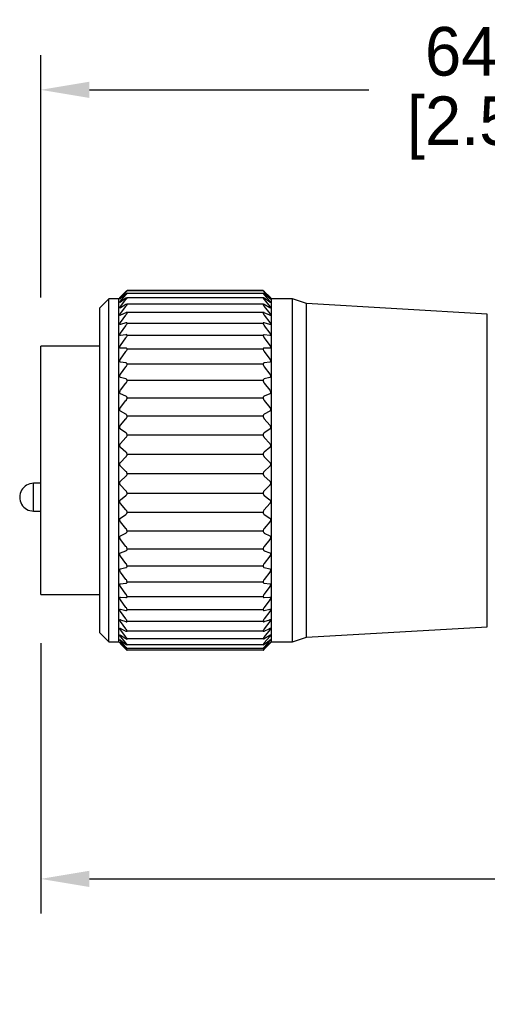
# Model space of a CAD drawing. Header units: inches. Extents: x 0 to 433, y 0 to 279.
# Tile 6 of 19: x 126 to 160, y 112 to 183. Entities that reach past the tile are written whole.
import ezdxf

# ---------------------------------------------------------------- set-up
doc = ezdxf.new("R2010")
doc.units = ezdxf.units.IN
doc.header["$LTSCALE"] = 10
doc.header["$MEASUREMENT"] = 0
doc.layers.add('DIMENSIONS', color=140, linetype='Continuous')
doc.dimstyles.get("Standard").update_dxf_attribs({"dimtxt": 3.5, "dimasz": 3.5, "dimexe": 2.5, "dimexo": 3.5, "dimgap": 1, "dimtad": 0, "dimtih": 1, "dimtoh": 1, "dimdec": 1, "dimzin": 0, "dimdsep": 46, "dimtxsty": 'Standard', "dimcen": 0, "dimadec": 0, "dimazin": 0, "dimtfac": 1, "dimtdec": 1, "dimtofl": 0, "dimtmove": 0, "dimatfit": 3, "dimfxl": 1, "dimtolj": 1, "dimtzin": 0, "dimarcsym": 0})

# ---------------------------------------------------------------- blocks, each defined once
blk = doc.blocks.new('*D22')
at = {"layer": 'DEFPOINTS', "color": 0, "transparency": 16777216}
for p in [(192.399, 178.029), (128.007, 159.586), (192.399, 159.044)]:
    blk.add_point(p, dxfattribs=at)
at = {"layer": 'DIMENSIONS', "color": 0, "lineweight": -2, "transparency": 16777216}
for p, q in [((128.007, 163.086), (128.007, 180.529)), ((192.399, 162.544), (192.399, 180.529)), ((131.507, 178.029), (151.619, 178.029)), ((188.899, 178.029), (168.786, 178.029))]:
    blk.add_line(p, q, dxfattribs=at)
at = {"layer": 'DIMENSIONS', "color": 0, "transparency": 16777216}
for points in [[(131.507, 178.613), (131.507, 177.446), (128.007, 178.029)], [(188.899, 178.613), (188.899, 177.446), (192.399, 178.029)]]:
    blk.add_solid(points, dxfattribs=at)
at = {"layer": 'DIMENSIONS', "color": 0, "transparency": 16777216, "char_height": 3.5, "attachment_point": 5}
for s, insert in [('\\A1;64.4', (160.203, 180.779)), ('\\A1;[2.54]', (160.203, 175.279))]:
    blk.add_mtext(s, dxfattribs=dict(at, insert=insert))
blk = doc.blocks.new('*D25')
at = {"layer": 'DEFPOINTS', "color": 0, "transparency": 16777216}
for p in [(299.085, 143.534), (128.007, 141.705), (299.085, 121.248)]:
    blk.add_point(p, dxfattribs=at)
at = {"layer": 'DIMENSIONS', "color": 0, "lineweight": -2, "transparency": 16777216}
for p, q in [((299.085, 140.034), (299.085, 118.748)), ((128.007, 138.205), (128.007, 118.748)), ((131.507, 121.248), (201.463, 121.248)), ((295.585, 121.248), (225.629, 121.248))]:
    blk.add_line(p, q, dxfattribs=at)
at = {"layer": 'DIMENSIONS', "color": 0, "transparency": 16777216}
for points in [[(131.507, 121.831), (131.507, 120.665), (128.007, 121.248)], [(295.585, 121.831), (295.585, 120.665), (299.085, 121.248)]]:
    blk.add_solid(points, dxfattribs=at)
at = {"layer": 'DIMENSIONS', "color": 0, "transparency": 16777216, "insert": (213.546, 121.248), "char_height": 3.5, "attachment_point": 5}
blk.add_mtext('\\A1;6000\\P[236.22]', dxfattribs=at)

msp = doc.modelspace()

# ---------------------------------------------------------------- linework, layer by layer
for p, q in [((132.905, 162.986), (132.249, 162.33)), ((133.616, 162.986), (132.905, 162.986)), ((132.905, 138.306), (132.905, 162.986)), ((133.852, 163.23), (133.616, 162.995)), ((133.616, 138.297), (133.616, 162.995)), ((133.75, 163.128), (134.14, 163.516)), ((134.139, 163.495), (133.75, 163.122)), ((133.75, 163.044), (134.14, 163.47)), ((134.139, 163.336), (133.75, 163.008)), ((133.75, 162.815), (134.14, 163.274)), ((134.139, 163.029), (133.75, 162.749)), ((144.021, 163.066), (134.21, 163.066)), ((144.012, 163.565), (134.219, 163.565)), ((144.01, 163.592), (134.221, 163.592)), ((144.01, 163.384), (134.221, 163.384)), ((144.09, 163.516), (144.069, 163.516)), ((144.09, 163.516), (144.481, 163.128)), ((144.09, 163.47), (144.481, 163.044)), ((144.09, 163.274), (144.481, 162.815)), ((144.481, 163.122), (144.091, 163.495)), ((144.481, 163.008), (144.091, 163.336)), ((144.481, 162.749), (144.091, 163.029)), ((144.615, 162.995), (144.379, 163.23)), ((144.615, 138.297), (144.615, 162.995)), ((146.113, 162.986), (144.615, 162.986)), ((147.113, 162.647), (146.113, 162.986)), ((146.113, 138.306), (146.113, 162.986)), ((132.249, 138.962), (132.249, 162.33)), ((133.75, 162.443), (134.14, 162.93)), ((134.139, 162.577), (133.75, 162.347)), ((133.75, 161.933), (134.14, 162.442)), ((144.031, 162.601), (134.2, 162.601)), ((144.09, 162.93), (144.481, 162.443)), ((144.09, 162.442), (144.481, 161.933)), ((144.481, 162.347), (144.091, 162.577)), ((160.129, 161.897), (147.113, 162.647)), ((147.113, 138.644), (147.113, 162.647)), ((134.139, 161.985), (133.75, 161.809)), ((133.75, 161.29), (134.14, 161.816)), ((144.041, 161.998), (134.19, 161.998)), ((144.09, 161.816), (144.481, 161.29)), ((144.481, 161.809), (144.091, 161.985)), ((160.129, 139.395), (160.129, 161.897)), ((134.139, 161.26), (133.75, 161.14)), ((133.75, 160.523), (134.14, 161.058)), ((144.01, 161.22), (134.221, 161.22)), ((144.09, 161.058), (144.481, 160.523)), ((144.481, 161.14), (144.091, 161.26)), ((134.139, 160.41), (133.75, 160.348)), ((133.75, 159.64), (134.14, 160.179)), ((144.01, 160.349), (134.221, 160.349)), ((144.09, 160.179), (144.481, 159.64)), ((144.481, 160.348), (144.091, 160.41)), ((132.249, 159.586), (128.007, 159.586)), ((128.007, 150.646), (128.007, 159.586)), ((134.139, 159.446), (133.75, 159.442)), ((144.481, 159.442), (144.091, 159.446)), ((133.75, 158.651), (134.14, 159.188)), ((144.01, 159.364), (134.221, 159.364)), ((144.09, 159.188), (144.481, 158.651)), ((134.139, 158.379), (133.75, 158.432)), ((133.75, 157.569), (134.14, 158.096)), ((144.01, 158.277), (134.221, 158.277)), ((144.09, 158.096), (144.481, 157.569)), ((144.481, 158.432), (144.091, 158.379)), ((134.139, 157.221), (133.75, 157.332)), ((144.481, 157.332), (144.091, 157.221)), ((133.75, 156.406), (134.14, 156.917)), ((144.01, 157.101), (134.221, 157.101)), ((144.09, 156.917), (144.481, 156.406)), ((134.139, 155.986), (133.75, 156.153)), ((144.481, 156.153), (144.091, 155.986)), ((133.75, 155.174), (134.14, 155.665)), ((144.01, 155.848), (134.221, 155.848)), ((144.09, 155.665), (144.481, 155.174)), ((134.139, 154.688), (133.75, 154.91)), ((144.01, 154.535), (134.221, 154.535)), ((144.481, 154.91), (144.091, 154.688)), ((133.75, 153.89), (134.14, 154.354)), ((144.09, 154.354), (144.481, 153.89)), ((134.139, 153.343), (133.75, 153.616)), ((144.01, 153.177), (134.221, 153.177)), ((144.481, 153.616), (144.091, 153.343)), ((133.75, 152.568), (134.14, 153)), ((144.09, 153), (144.481, 152.568)), ((134.139, 151.966), (133.75, 152.288)), ((144.01, 151.788), (134.221, 151.788)), ((144.481, 152.288), (144.091, 151.966)), ((133.75, 151.223), (134.14, 151.617)), ((134.139, 150.574), (133.75, 150.941)), ((144.09, 151.617), (144.481, 151.223)), ((144.481, 150.941), (144.091, 150.574)), ((128.007, 141.705), (128.007, 150.646)), ((133.75, 149.872), (134.14, 150.224)), ((144.01, 150.386), (134.221, 150.386)), ((144.09, 150.224), (144.481, 149.872)), ((128.007, 149.715), (127.495, 149.715)), ((127.495, 147.715), (127.495, 149.715)), ((134.139, 149.183), (133.75, 149.59)), ((144.481, 149.59), (144.091, 149.183)), ((133.75, 148.529), (134.14, 148.835)), ((144.01, 148.988), (134.221, 148.988)), ((144.09, 148.835), (144.481, 148.529)), ((134.14, 147.808), (133.75, 148.251)), ((144.481, 148.251), (144.09, 147.808)), ((127.495, 147.715), (128.007, 147.715)), ((133.75, 147.212), (134.139, 147.467)), ((134.221, 147.629), (144.01, 147.629)), ((144.091, 147.467), (144.481, 147.212)), ((134.139, 146.468), (133.75, 146.941)), ((144.481, 146.941), (144.091, 146.468)), ((133.75, 145.934), (134.14, 146.138)), ((144.01, 146.264), (134.221, 146.264)), ((144.09, 146.138), (144.481, 145.934)), ((134.139, 145.176), (133.75, 145.674)), ((144.481, 145.674), (144.091, 145.176)), ((133.75, 144.712), (134.14, 144.86)), ((144.01, 144.972), (134.221, 144.972)), ((144.09, 144.86), (144.481, 144.712)), ((134.139, 143.948), (133.75, 144.465)), ((144.481, 144.465), (144.091, 143.948)), ((133.75, 143.56), (134.14, 143.651)), ((134.139, 142.799), (133.75, 143.329)), ((144.01, 143.746), (134.221, 143.746)), ((144.09, 143.651), (144.481, 143.56)), ((144.481, 143.329), (144.091, 142.799)), ((133.75, 142.49), (134.14, 142.524)), ((144.01, 142.601), (134.221, 142.601)), ((144.09, 142.524), (144.481, 142.49)), ((134.139, 141.742), (133.75, 142.278)), ((144.481, 142.278), (144.091, 141.742)), ((128.007, 141.705), (132.249, 141.705)), ((133.75, 141.516), (134.14, 141.491)), ((134.139, 140.789), (133.75, 141.326)), ((144.01, 141.551), (134.221, 141.551)), ((144.09, 141.491), (144.481, 141.516)), ((144.481, 141.326), (144.091, 140.789)), ((133.75, 140.649), (134.14, 140.566)), ((134.139, 139.952), (133.75, 140.483)), ((144.01, 140.607), (134.221, 140.607)), ((144.09, 140.566), (144.481, 140.649)), ((144.481, 140.483), (144.091, 139.952)), ((133.75, 139.9), (134.14, 139.76)), ((134.139, 139.24), (133.75, 139.759)), ((144.01, 139.78), (134.221, 139.78)), ((144.09, 139.76), (144.481, 139.9)), ((144.481, 139.759), (144.091, 139.24)), ((132.249, 138.962), (132.905, 138.306)), ((133.75, 139.276), (134.14, 139.081)), ((134.139, 138.661), (133.75, 139.162)), ((144.01, 139.081), (134.221, 139.081)), ((144.09, 139.081), (144.481, 139.276)), ((144.481, 139.162), (144.091, 138.661)), ((147.113, 138.644), (160.129, 139.395)), ((132.905, 138.306), (133.616, 138.306)), ((133.616, 138.297), (133.852, 138.061)), ((133.75, 138.786), (134.14, 138.537)), ((134.139, 138.224), (133.75, 138.701)), ((133.75, 138.434), (134.14, 138.136)), ((134.139, 137.932), (133.75, 138.379)), ((133.75, 138.226), (134.14, 137.881)), ((134.139, 137.789), (133.75, 138.201)), ((144.01, 138.518), (134.221, 138.518)), ((144.09, 138.537), (144.481, 138.786)), ((144.09, 138.136), (144.481, 138.434)), ((144.09, 137.881), (144.481, 138.226)), ((144.481, 138.701), (144.091, 138.224)), ((144.481, 138.379), (144.091, 137.932)), ((144.481, 138.201), (144.091, 137.789)), ((144.379, 138.061), (144.615, 138.297)), ((144.615, 138.306), (146.113, 138.306)), ((146.113, 138.306), (147.113, 138.644)), ((133.852, 138.062), (134.14, 137.776)), ((144.01, 138.097), (134.221, 138.097)), ((144.01, 137.823), (134.221, 137.823)), ((144.01, 137.699), (134.221, 137.699)), ((144.09, 137.776), (144.379, 138.062))]:
    msp.add_line(p, q)
msp.add_arc((127.495, 148.715), 1, 89.99989, 270.00011)
for points, knots in [([(133.75, 163.008), (133.738, 163), (133.72, 162.988), (133.702, 162.964), (133.685, 162.97), (133.705, 162.988), (133.718, 163.011), (133.738, 163.031), (133.75, 163.044)], [0, 0, 0, 0, 0.271744, 0.40186, 0.434182, 0.528716, 0.70266, 1, 1, 1, 1]), ([(133.75, 163.122), (133.737, 163.11), (133.718, 163.092), (133.703, 163.076), (133.687, 163.063), (133.706, 163.083), (133.719, 163.097), (133.738, 163.116), (133.75, 163.128)], [0, 0, 0, 0, 0.297817, 0.450095, 0.488608, 0.560297, 0.717054, 1, 1, 1, 1]), ([(134.221, 163.564), (134.218, 163.563), (134.206, 163.558), (134.181, 163.531), (134.156, 163.51), (134.139, 163.495)], [0, 0, 0, 0, 0.088136, 0.370512, 1, 1, 1, 1]), ([(134.221, 163.384), (134.218, 163.386), (134.207, 163.392), (134.179, 163.364), (134.156, 163.348), (134.139, 163.336)], [0, 0, 0, 0, 0.093501, 0.363431, 1, 1, 1, 1]), ([(134.221, 163.056), (134.219, 163.06), (134.212, 163.072), (134.176, 163.053), (134.155, 163.039), (134.139, 163.029)], [0, 0, 0, 0, 0.140806, 0.39216, 1, 1, 1, 1]), ([(134.14, 163.516), (134.156, 163.531), (134.181, 163.555), (134.207, 163.581), (134.219, 163.59), (134.221, 163.592)], [0, 0, 0, 0, 0.601551, 0.912448, 1, 1, 1, 1]), ([(134.14, 163.47), (134.156, 163.488), (134.181, 163.515), (134.209, 163.546), (134.219, 163.56), (134.221, 163.564)], [0, 0, 0, 0, 0.576365, 0.893782, 1, 1, 1, 1]), ([(134.14, 163.274), (134.157, 163.294), (134.182, 163.324), (134.21, 163.361), (134.219, 163.379), (134.221, 163.384)], [0, 0, 0, 0, 0.552576, 0.875575, 1, 1, 1, 1]), ([(134.14, 162.93), (134.157, 162.951), (134.183, 162.985), (134.211, 163.027), (134.219, 163.049), (134.221, 163.056)], [0, 0, 0, 0, 0.53178, 0.859687, 1, 1, 1, 1]), ([(144.01, 163.592), (144.015, 163.588), (144.03, 163.575), (144.057, 163.549), (144.078, 163.527), (144.09, 163.516)], [0, 0, 0, 0, 0.18143, 0.549311, 1, 1, 1, 1]), ([(144.01, 163.564), (144.015, 163.557), (144.028, 163.538), (144.056, 163.507), (144.078, 163.483), (144.09, 163.47)], [0, 0, 0, 0, 0.205684, 0.5707, 1, 1, 1, 1]), ([(144.091, 163.495), (144.075, 163.509), (144.051, 163.531), (144.026, 163.557), (144.012, 163.563), (144.01, 163.564)], [0, 0, 0, 0, 0.606629, 0.913192, 1, 1, 1, 1]), ([(144.091, 163.336), (144.076, 163.347), (144.053, 163.363), (144.024, 163.392), (144.012, 163.386), (144.01, 163.384)], [0, 0, 0, 0, 0.613946, 0.907504, 1, 1, 1, 1]), ([(144.01, 163.384), (144.014, 163.375), (144.027, 163.351), (144.056, 163.315), (144.078, 163.288), (144.09, 163.274)], [0, 0, 0, 0, 0.228874, 0.590694, 1, 1, 1, 1]), ([(144.091, 163.029), (144.077, 163.039), (144.056, 163.052), (144.02, 163.073), (144.012, 163.06), (144.01, 163.056)], [0, 0, 0, 0, 0.586738, 0.86008, 1, 1, 1, 1]), ([(144.01, 163.056), (144.014, 163.044), (144.026, 163.016), (144.055, 162.975), (144.078, 162.945), (144.09, 162.93)], [0, 0, 0, 0, 0.249206, 0.608182, 1, 1, 1, 1]), ([(144.481, 163.128), (144.494, 163.115), (144.513, 163.095), (144.529, 163.08), (144.544, 163.063), (144.526, 163.08), (144.511, 163.093), (144.493, 163.111), (144.481, 163.122)], [0, 0, 0, 0, 0.304588, 0.464275, 0.511501, 0.575435, 0.72491, 1, 1, 1, 1]), ([(144.481, 163.044), (144.494, 163.029), (144.514, 163.007), (144.53, 162.988), (144.545, 162.964), (144.526, 162.971), (144.51, 162.985), (144.493, 162.999), (144.481, 163.008)], [0, 0, 0, 0, 0.318483, 0.497226, 0.573174, 0.621528, 0.75026, 1, 1, 1, 1]), ([(133.75, 162.749), (133.739, 162.742), (133.723, 162.732), (133.697, 162.714), (133.687, 162.731), (133.702, 162.75), (133.719, 162.779), (133.738, 162.801), (133.75, 162.815)], [0, 0, 0, 0, 0.239081, 0.349011, 0.402279, 0.516426, 0.700561, 1, 1, 1, 1]), ([(133.75, 162.347), (133.739, 162.341), (133.723, 162.332), (133.694, 162.325), (133.688, 162.348), (133.7, 162.37), (133.719, 162.404), (133.738, 162.428), (133.75, 162.443)], [0, 0, 0, 0, 0.208855, 0.306536, 0.384473, 0.514402, 0.704423, 1, 1, 1, 1]), ([(134.221, 162.581), (134.219, 162.588), (134.215, 162.604), (134.176, 162.598), (134.155, 162.586), (134.139, 162.577)], [0, 0, 0, 0, 0.199832, 0.43955, 1, 1, 1, 1]), ([(134.14, 162.442), (134.157, 162.464), (134.184, 162.501), (134.212, 162.548), (134.219, 162.573), (134.221, 162.581)], [0, 0, 0, 0, 0.513899, 0.846114, 1, 1, 1, 1]), ([(144.091, 162.577), (144.077, 162.585), (144.056, 162.597), (144.016, 162.604), (144.012, 162.588), (144.01, 162.581)], [0, 0, 0, 0, 0.541346, 0.801197, 1, 1, 1, 1]), ([(144.01, 162.581), (144.014, 162.568), (144.025, 162.536), (144.055, 162.49), (144.078, 162.458), (144.09, 162.442)], [0, 0, 0, 0, 0.266677, 0.623241, 1, 1, 1, 1]), ([(144.481, 162.815), (144.494, 162.799), (144.514, 162.775), (144.531, 162.748), (144.546, 162.723), (144.528, 162.717), (144.509, 162.731), (144.492, 162.742), (144.481, 162.749)], [0, 0, 0, 0, 0.323485, 0.516594, 0.619707, 0.668324, 0.778443, 1, 1, 1, 1]), ([(144.481, 162.443), (144.494, 162.427), (144.514, 162.4), (144.533, 162.366), (144.545, 162.34), (144.531, 162.325), (144.507, 162.333), (144.492, 162.342), (144.481, 162.347)], [0, 0, 0, 0, 0.320547, 0.522559, 0.647971, 0.709189, 0.805862, 1, 1, 1, 1]), ([(133.75, 161.809), (133.739, 161.804), (133.722, 161.796), (133.692, 161.8), (133.689, 161.827), (133.699, 161.853), (133.719, 161.891), (133.738, 161.917), (133.75, 161.933)], [0, 0, 0, 0, 0.18393, 0.278219, 0.37789, 0.519711, 0.712167, 1, 1, 1, 1]), ([(134.221, 161.967), (134.22, 161.976), (134.217, 161.995), (134.178, 162.002), (134.155, 161.992), (134.139, 161.985)], [0, 0, 0, 0, 0.252697, 0.492533, 1, 1, 1, 1]), ([(134.14, 161.816), (134.157, 161.839), (134.185, 161.878), (134.212, 161.929), (134.219, 161.958), (134.221, 161.967)], [0, 0, 0, 0, 0.498471, 0.834466, 1, 1, 1, 1]), ([(144.091, 161.985), (144.076, 161.991), (144.053, 162.002), (144.014, 161.995), (144.011, 161.976), (144.01, 161.967)], [0, 0, 0, 0, 0.490065, 0.748564, 1, 1, 1, 1]), ([(144.01, 161.967), (144.014, 161.951), (144.024, 161.916), (144.054, 161.866), (144.078, 161.833), (144.09, 161.816)], [0, 0, 0, 0, 0.281731, 0.636247, 1, 1, 1, 1]), ([(144.481, 161.933), (144.494, 161.916), (144.515, 161.887), (144.534, 161.847), (144.544, 161.819), (144.533, 161.797), (144.508, 161.798), (144.492, 161.805), (144.481, 161.809)], [0, 0, 0, 0, 0.312677, 0.519271, 0.661957, 0.738894, 0.829068, 1, 1, 1, 1]), ([(133.75, 161.14), (133.738, 161.136), (133.719, 161.131), (133.691, 161.144), (133.689, 161.174), (133.699, 161.205), (133.719, 161.246), (133.738, 161.274), (133.75, 161.29)], [0, 0, 0, 0, 0.1653869, 0.2630133, 0.3804769, 0.5305918, 0.7226251, 1, 1, 1, 1]), ([(134.221, 161.22), (134.22, 161.231), (134.218, 161.252), (134.182, 161.271), (134.156, 161.264), (134.139, 161.26)], [0, 0, 0, 0, 0.292691, 0.54131, 1, 1, 1, 1]), ([(134.14, 161.058), (134.157, 161.082), (134.186, 161.124), (134.213, 161.179), (134.219, 161.209), (134.221, 161.22)], [0, 0, 0, 0, 0.485019, 0.824341, 1, 1, 1, 1]), ([(144.091, 161.26), (144.076, 161.264), (144.05, 161.271), (144.013, 161.253), (144.011, 161.231), (144.01, 161.22)], [0, 0, 0, 0, 0.442356, 0.708848, 1, 1, 1, 1]), ([(144.01, 161.22), (144.014, 161.202), (144.024, 161.164), (144.054, 161.111), (144.078, 161.076), (144.09, 161.058)], [0, 0, 0, 0, 0.294844, 0.647587, 1, 1, 1, 1]), ([(144.481, 161.29), (144.494, 161.272), (144.515, 161.242), (144.535, 161.198), (144.544, 161.165), (144.535, 161.14), (144.509, 161.132), (144.492, 161.137), (144.481, 161.14)], [0, 0, 0, 0, 0.301778, 0.509612, 0.665099, 0.756699, 0.846595, 1, 1, 1, 1]), ([(133.75, 160.348), (133.737, 160.346), (133.717, 160.344), (133.691, 160.365), (133.689, 160.398), (133.698, 160.434), (133.718, 160.477), (133.738, 160.506), (133.75, 160.523)], [0, 0, 0, 0, 0.153455, 0.258101, 0.389657, 0.545106, 0.734628, 1, 1, 1, 1]), ([(134.221, 160.349), (134.22, 160.362), (134.218, 160.386), (134.185, 160.414), (134.157, 160.411), (134.139, 160.41)], [0, 0, 0, 0, 0.319115, 0.579644, 1, 1, 1, 1]), ([(134.14, 160.179), (134.157, 160.204), (134.186, 160.246), (134.213, 160.305), (134.219, 160.337), (134.221, 160.349)], [0, 0, 0, 0, 0.47314, 0.815399, 1, 1, 1, 1]), ([(144.091, 160.41), (144.075, 160.411), (144.047, 160.414), (144.013, 160.386), (144.011, 160.362), (144.01, 160.349)], [0, 0, 0, 0, 0.404475, 0.682687, 1, 1, 1, 1]), ([(144.01, 160.349), (144.014, 160.33), (144.023, 160.289), (144.053, 160.233), (144.078, 160.197), (144.09, 160.179)], [0, 0, 0, 0, 0.306426, 0.657594, 1, 1, 1, 1]), ([(144.481, 160.523), (144.494, 160.504), (144.515, 160.472), (144.536, 160.425), (144.543, 160.388), (144.535, 160.36), (144.511, 160.344), (144.492, 160.346), (144.481, 160.348)], [0, 0, 0, 0, 0.289153, 0.495732, 0.660303, 0.764396, 0.858149, 1, 1, 1, 1]), ([(133.75, 159.442), (133.737, 159.443), (133.715, 159.444), (133.691, 159.472), (133.689, 159.508), (133.698, 159.547), (133.718, 159.592), (133.738, 159.623), (133.75, 159.64)], [0, 0, 0, 0, 0.147526, 0.260574, 0.403118, 0.561634, 0.747258, 1, 1, 1, 1]), ([(134.221, 159.364), (134.22, 159.379), (134.218, 159.406), (134.187, 159.441), (134.157, 159.444), (134.139, 159.446)], [0, 0, 0, 0, 0.334186, 0.605863, 1, 1, 1, 1]), ([(144.091, 159.446), (144.074, 159.444), (144.045, 159.442), (144.013, 159.406), (144.011, 159.379), (144.01, 159.364)], [0, 0, 0, 0, 0.37828, 0.667808, 1, 1, 1, 1]), ([(144.481, 159.64), (144.494, 159.621), (144.516, 159.588), (144.536, 159.538), (144.543, 159.497), (144.535, 159.465), (144.513, 159.444), (144.493, 159.442), (144.481, 159.442)], [0, 0, 0, 0, 0.275777, 0.479369, 0.650111, 0.764488, 0.864214, 1, 1, 1, 1]), ([(134.14, 159.188), (134.157, 159.213), (134.187, 159.256), (134.213, 159.317), (134.219, 159.352), (134.221, 159.364)], [0, 0, 0, 0, 0.4625117, 0.8073815, 1, 1, 1, 1]), ([(144.01, 159.364), (144.014, 159.344), (144.023, 159.301), (144.053, 159.242), (144.078, 159.205), (144.09, 159.188)], [0, 0, 0, 0, 0.3168041, 0.6665288, 1, 1, 1, 1]), ([(133.75, 158.432), (133.737, 158.436), (133.713, 158.442), (133.692, 158.475), (133.689, 158.513), (133.698, 158.556), (133.718, 158.603), (133.738, 158.634), (133.75, 158.651)], [0, 0, 0, 0, 0.146446, 0.268041, 0.419109, 0.579026, 0.759907, 1, 1, 1, 1]), ([(134.221, 158.277), (134.22, 158.293), (134.218, 158.323), (134.189, 158.365), (134.157, 158.374), (134.139, 158.379)], [0, 0, 0, 0, 0.340951, 0.621457, 1, 1, 1, 1]), ([(134.14, 158.096), (134.157, 158.121), (134.188, 158.165), (134.213, 158.228), (134.219, 158.264), (134.221, 158.277)], [0, 0, 0, 0, 0.4528872, 0.8000787, 1, 1, 1, 1]), ([(144.091, 158.379), (144.074, 158.374), (144.043, 158.366), (144.013, 158.324), (144.011, 158.293), (144.01, 158.277)], [0, 0, 0, 0, 0.362481, 0.66116, 1, 1, 1, 1]), ([(144.01, 158.277), (144.014, 158.256), (144.022, 158.211), (144.052, 158.151), (144.078, 158.114), (144.09, 158.096)], [0, 0, 0, 0, 0.32623, 0.674596, 1, 1, 1, 1]), ([(144.481, 158.651), (144.494, 158.632), (144.516, 158.598), (144.537, 158.546), (144.543, 158.502), (144.535, 158.467), (144.514, 158.441), (144.493, 158.435), (144.481, 158.432)], [0, 0, 0, 0, 0.262316, 0.461803, 0.636524, 0.759276, 0.865768, 1, 1, 1, 1]), ([(133.75, 157.332), (133.737, 157.338), (133.713, 157.348), (133.692, 157.385), (133.688, 157.427), (133.698, 157.472), (133.717, 157.521), (133.738, 157.552), (133.75, 157.569)], [0, 0, 0, 0, 0.1489378, 0.278699, 0.4363997, 0.5965326, 0.7722037, 1, 1, 1, 1]), ([(144.481, 157.569), (144.494, 157.55), (144.517, 157.516), (144.537, 157.462), (144.543, 157.415), (144.535, 157.376), (144.515, 157.346), (144.493, 157.337), (144.481, 157.332)], [0, 0, 0, 0, 0.249182, 0.443889, 0.62098, 0.75057, 0.863937, 1, 1, 1, 1]), ([(134.221, 157.101), (134.22, 157.118), (134.217, 157.151), (134.19, 157.199), (134.158, 157.213), (134.139, 157.221)], [0, 0, 0, 0, 0.342153, 0.629067, 1, 1, 1, 1]), ([(134.14, 156.917), (134.158, 156.942), (134.188, 156.986), (134.213, 157.05), (134.219, 157.087), (134.221, 157.101)], [0, 0, 0, 0, 0.4440747, 0.7933315, 1, 1, 1, 1]), ([(144.091, 157.221), (144.074, 157.213), (144.042, 157.199), (144.014, 157.152), (144.011, 157.118), (144.01, 157.101)], [0, 0, 0, 0, 0.354574, 0.660012, 1, 1, 1, 1]), ([(144.01, 157.101), (144.014, 157.078), (144.022, 157.033), (144.052, 156.972), (144.078, 156.935), (144.09, 156.917)], [0, 0, 0, 0, 0.334901, 0.681948, 1, 1, 1, 1]), ([(133.75, 156.153), (133.737, 156.161), (133.712, 156.176), (133.692, 156.217), (133.688, 156.261), (133.697, 156.308), (133.717, 156.358), (133.738, 156.388), (133.75, 156.406)], [0, 0, 0, 0, 0.153902, 0.2913, 0.454202, 0.613717, 0.783952, 1, 1, 1, 1]), ([(134.221, 155.848), (134.22, 155.868), (134.217, 155.903), (134.19, 155.955), (134.158, 155.975), (134.139, 155.986)], [0, 0, 0, 0, 0.339864, 0.631201, 1, 1, 1, 1]), ([(144.091, 155.986), (144.074, 155.975), (144.041, 155.956), (144.014, 155.904), (144.011, 155.867), (144.01, 155.848)], [0, 0, 0, 0, 0.3521252, 0.6623143, 1, 1, 1, 1]), ([(144.481, 156.406), (144.494, 156.387), (144.517, 156.352), (144.537, 156.297), (144.543, 156.249), (144.535, 156.207), (144.515, 156.173), (144.493, 156.16), (144.481, 156.153)], [0, 0, 0, 0, 0.236591, 0.426136, 0.604433, 0.73966, 0.859721, 1, 1, 1, 1]), ([(133.75, 154.91), (133.737, 154.92), (133.712, 154.938), (133.692, 154.983), (133.688, 155.03), (133.697, 155.078), (133.717, 155.128), (133.738, 155.158), (133.75, 155.174)], [0, 0, 0, 0, 0.160538, 0.305051, 0.472076, 0.630369, 0.795081, 1, 1, 1, 1]), ([(134.14, 155.665), (134.149, 155.677), (134.167, 155.7), (134.188, 155.736), (134.203, 155.772), (134.213, 155.801), (134.219, 155.827), (134.221, 155.841), (134.221, 155.848)], [0, 0, 0, 0, 0.2124625, 0.4360033, 0.609482, 0.7871214, 0.8939551, 1, 1, 1, 1]), ([(144.01, 155.848), (144.014, 155.826), (144.022, 155.78), (144.052, 155.718), (144.078, 155.682), (144.09, 155.665)], [0, 0, 0, 0, 0.3429592, 0.6886912, 1, 1, 1, 1]), ([(144.481, 155.174), (144.494, 155.156), (144.517, 155.122), (144.537, 155.067), (144.543, 155.016), (144.535, 154.972), (144.515, 154.935), (144.493, 154.918), (144.481, 154.91)], [0, 0, 0, 0, 0.224628, 0.408795, 0.587438, 0.727386, 0.853869, 1, 1, 1, 1]), ([(134.221, 154.535), (134.22, 154.556), (134.217, 154.594), (134.19, 154.65), (134.158, 154.674), (134.139, 154.688)], [0, 0, 0, 0, 0.335461, 0.629756, 1, 1, 1, 1]), ([(134.14, 154.354), (134.158, 154.377), (134.189, 154.419), (134.214, 154.483), (134.219, 154.521), (134.221, 154.535)], [0, 0, 0, 0, 0.4284, 0.781067, 1, 1, 1, 1]), ([(144.091, 154.688), (144.074, 154.675), (144.041, 154.651), (144.014, 154.594), (144.011, 154.555), (144.01, 154.535)], [0, 0, 0, 0, 0.35327, 0.666714, 1, 1, 1, 1]), ([(144.01, 154.535), (144.014, 154.512), (144.022, 154.466), (144.051, 154.405), (144.078, 154.37), (144.09, 154.354)], [0, 0, 0, 0, 0.350511, 0.694891, 1, 1, 1, 1]), ([(133.75, 153.616), (133.737, 153.628), (133.712, 153.65), (133.693, 153.698), (133.688, 153.747), (133.697, 153.796), (133.716, 153.845), (133.738, 153.874), (133.75, 153.89)], [0, 0, 0, 0, 0.168309, 0.319491, 0.489813, 0.64643, 0.805595, 1, 1, 1, 1]), ([(144.481, 153.89), (144.494, 153.873), (144.518, 153.84), (144.537, 153.784), (144.543, 153.733), (144.535, 153.687), (144.515, 153.646), (144.493, 153.627), (144.481, 153.616)], [0, 0, 0, 0, 0.213293, 0.391955, 0.570288, 0.714252, 0.84689, 1, 1, 1, 1]), ([(134.221, 153.177), (134.22, 153.198), (134.217, 153.238), (134.19, 153.298), (134.158, 153.327), (134.139, 153.343)], [0, 0, 0, 0, 0.329792, 0.626012, 1, 1, 1, 1]), ([(134.14, 153), (134.158, 153.021), (134.19, 153.062), (134.214, 153.124), (134.219, 153.162), (134.221, 153.177)], [0, 0, 0, 0, 0.4214024, 0.7753968, 1, 1, 1, 1]), ([(144.091, 153.343), (144.074, 153.328), (144.041, 153.299), (144.014, 153.239), (144.011, 153.198), (144.01, 153.177)], [0, 0, 0, 0, 0.356742, 0.672371, 1, 1, 1, 1]), ([(144.01, 153.177), (144.014, 153.153), (144.021, 153.108), (144.051, 153.048), (144.078, 153.015), (144.09, 153)], [0, 0, 0, 0, 0.357622, 0.700562, 1, 1, 1, 1]), ([(133.75, 152.288), (133.737, 152.301), (133.712, 152.326), (133.693, 152.377), (133.688, 152.428), (133.697, 152.477), (133.716, 152.525), (133.738, 152.553), (133.75, 152.568)], [0, 0, 0, 0, 0.1769, 0.334391, 0.507358, 0.661923, 0.815519, 1, 1, 1, 1]), ([(144.481, 152.568), (144.494, 152.551), (144.518, 152.52), (144.538, 152.465), (144.543, 152.413), (144.534, 152.366), (144.515, 152.322), (144.493, 152.3), (144.481, 152.288)], [0, 0, 0, 0, 0.202562, 0.375614, 0.553099, 0.700523, 0.839093, 1, 1, 1, 1]), ([(134.221, 151.788), (134.22, 151.81), (134.216, 151.852), (134.19, 151.915), (134.158, 151.948), (134.139, 151.966)], [0, 0, 0, 0, 0.3233545, 0.6207692, 1, 1, 1, 1]), ([(134.14, 151.617), (134.158, 151.638), (134.19, 151.676), (134.214, 151.736), (134.219, 151.774), (134.221, 151.788)], [0, 0, 0, 0, 0.414976, 0.769991, 1, 1, 1, 1]), ([(144.091, 151.966), (144.074, 151.949), (144.041, 151.916), (144.015, 151.853), (144.011, 151.81), (144.01, 151.788)], [0, 0, 0, 0, 0.361733, 0.678788, 1, 1, 1, 1]), ([(144.01, 151.788), (144.013, 151.765), (144.021, 151.72), (144.051, 151.662), (144.078, 151.632), (144.09, 151.617)], [0, 0, 0, 0, 0.3642936, 0.7056657, 1, 1, 1, 1]), ([(133.75, 150.941), (133.737, 150.955), (133.712, 150.983), (133.693, 151.036), (133.688, 151.087), (133.697, 151.137), (133.716, 151.183), (133.738, 151.209), (133.75, 151.223)], [0, 0, 0, 0, 0.186132, 0.349661, 0.524728, 0.676895, 0.824881, 1, 1, 1, 1]), ([(144.481, 151.223), (144.494, 151.208), (144.518, 151.179), (144.538, 151.125), (144.543, 151.073), (144.534, 151.024), (144.515, 150.979), (144.493, 150.954), (144.481, 150.941)], [0, 0, 0, 0, 0.192399, 0.359719, 0.535884, 0.686315, 0.830651, 1, 1, 1, 1]), ([(134.221, 150.386), (134.22, 150.408), (134.216, 150.452), (134.19, 150.518), (134.158, 150.554), (134.139, 150.574)], [0, 0, 0, 0, 0.3164072, 0.6145056, 1, 1, 1, 1]), ([(134.14, 150.224), (134.158, 150.242), (134.19, 150.277), (134.214, 150.336), (134.219, 150.372), (134.221, 150.386)], [0, 0, 0, 0, 0.409205, 0.76486, 1, 1, 1, 1]), ([(144.091, 150.574), (144.074, 150.555), (144.042, 150.519), (144.015, 150.453), (144.011, 150.408), (144.01, 150.386)], [0, 0, 0, 0, 0.367763, 0.685716, 1, 1, 1, 1]), ([(144.01, 150.386), (144.013, 150.364), (144.021, 150.32), (144.051, 150.265), (144.078, 150.237), (144.09, 150.224)], [0, 0, 0, 0, 0.370485, 0.710098, 1, 1, 1, 1]), ([(133.75, 149.59), (133.737, 149.606), (133.713, 149.636), (133.693, 149.69), (133.688, 149.742), (133.697, 149.791), (133.716, 149.835), (133.738, 149.859), (133.75, 149.872)], [0, 0, 0, 0, 0.195939, 0.365298, 0.541987, 0.691394, 0.833694, 1, 1, 1, 1]), ([(144.481, 149.872), (144.494, 149.858), (144.519, 149.831), (144.538, 149.779), (144.543, 149.728), (144.534, 149.678), (144.515, 149.631), (144.493, 149.604), (144.481, 149.59)], [0, 0, 0, 0, 0.182791, 0.344212, 0.518592, 0.67165, 0.82164, 1, 1, 1, 1]), ([(134.221, 148.988), (134.22, 149.01), (134.216, 149.054), (134.189, 149.122), (134.158, 149.161), (134.139, 149.183)], [0, 0, 0, 0, 0.3090697, 0.6074794, 1, 1, 1, 1]), ([(134.14, 148.835), (134.158, 148.852), (134.191, 148.883), (134.214, 148.939), (134.219, 148.974), (134.221, 148.988)], [0, 0, 0, 0, 0.404294, 0.760066, 1, 1, 1, 1]), ([(144.091, 149.183), (144.074, 149.162), (144.042, 149.123), (144.015, 149.055), (144.011, 149.01), (144.01, 148.988)], [0, 0, 0, 0, 0.37457, 0.693025, 1, 1, 1, 1]), ([(144.01, 148.988), (144.013, 148.966), (144.021, 148.924), (144.05, 148.871), (144.078, 148.847), (144.09, 148.835)], [0, 0, 0, 0, 0.376069, 0.713646, 1, 1, 1, 1]), ([(133.75, 148.251), (133.737, 148.268), (133.713, 148.3), (133.693, 148.355), (133.688, 148.407), (133.696, 148.454), (133.716, 148.497), (133.738, 148.518), (133.75, 148.529)], [0, 0, 0, 0, 0.206302, 0.381346, 0.559194, 0.705438, 0.841917, 1, 1, 1, 1]), ([(144.481, 148.529), (144.494, 148.517), (144.519, 148.493), (144.538, 148.443), (144.543, 148.393), (144.534, 148.343), (144.515, 148.295), (144.493, 148.267), (144.481, 148.251)], [0, 0, 0, 0, 0.173774, 0.329072, 0.501162, 0.6565, 0.812078, 1, 1, 1, 1]), ([(134.139, 147.467), (134.157, 147.482), (134.19, 147.509), (134.217, 147.568), (134.22, 147.608), (134.221, 147.629)], [0, 0, 0, 0, 0.355298, 0.670265, 1, 1, 1, 1]), ([(134.221, 147.629), (134.217, 147.652), (134.21, 147.698), (134.18, 147.759), (134.153, 147.792), (134.14, 147.808)], [0, 0, 0, 0, 0.355166, 0.698626, 1, 1, 1, 1]), ([(144.09, 147.808), (144.073, 147.785), (144.042, 147.744), (144.017, 147.682), (144.012, 147.644), (144.01, 147.629)], [0, 0, 0, 0, 0.423836, 0.777383, 1, 1, 1, 1]), ([(144.01, 147.629), (144.011, 147.608), (144.014, 147.569), (144.041, 147.51), (144.073, 147.482), (144.091, 147.467)], [0, 0, 0, 0, 0.331913, 0.627562, 1, 1, 1, 1]), ([(133.75, 146.941), (133.737, 146.959), (133.713, 146.992), (133.694, 147.047), (133.688, 147.099), (133.696, 147.144), (133.716, 147.184), (133.738, 147.202), (133.75, 147.212)], [0, 0, 0, 0, 0.217241, 0.397859, 0.576367, 0.718978, 0.849453, 1, 1, 1, 1]), ([(144.481, 147.212), (144.494, 147.201), (144.519, 147.18), (144.538, 147.133), (144.543, 147.085), (144.534, 147.036), (144.514, 146.987), (144.493, 146.957), (144.481, 146.941)], [0, 0, 0, 0, 0.165446, 0.314317, 0.483554, 0.640817, 0.801956, 1, 1, 1, 1]), ([(134.221, 146.264), (134.219, 146.286), (134.216, 146.33), (134.188, 146.401), (134.157, 146.443), (134.139, 146.468)], [0, 0, 0, 0, 0.2933134, 0.5915809, 1, 1, 1, 1]), ([(134.14, 146.138), (134.158, 146.15), (134.191, 146.172), (134.215, 146.221), (134.219, 146.252), (134.221, 146.264)], [0, 0, 0, 0, 0.39881, 0.752265, 1, 1, 1, 1]), ([(144.091, 146.468), (144.074, 146.444), (144.043, 146.402), (144.015, 146.331), (144.011, 146.286), (144.01, 146.264)], [0, 0, 0, 0, 0.390051, 0.708726, 1, 1, 1, 1]), ([(144.01, 146.264), (144.013, 146.245), (144.02, 146.208), (144.051, 146.163), (144.078, 146.146), (144.09, 146.138)], [0, 0, 0, 0, 0.384107, 0.716396, 1, 1, 1, 1]), ([(133.75, 145.674), (133.737, 145.692), (133.714, 145.726), (133.694, 145.782), (133.688, 145.832), (133.696, 145.875), (133.716, 145.911), (133.738, 145.926), (133.75, 145.934)], [0, 0, 0, 0, 0.228799, 0.414879, 0.593483, 0.731847, 0.856073, 1, 1, 1, 1]), ([(144.481, 145.934), (144.494, 145.925), (144.519, 145.908), (144.539, 145.865), (144.543, 145.818), (144.534, 145.77), (144.514, 145.721), (144.493, 145.691), (144.481, 145.674)], [0, 0, 0, 0, 0.158031, 0.300086, 0.465752, 0.624538, 0.791224, 1, 1, 1, 1]), ([(133.75, 144.465), (133.737, 144.484), (133.714, 144.518), (133.694, 144.573), (133.688, 144.621), (133.696, 144.662), (133.716, 144.695), (133.738, 144.706), (133.75, 144.712)], [0, 0, 0, 0, 0.240986, 0.432385, 0.610365, 0.743709, 0.861411, 1, 1, 1, 1]), ([(134.221, 144.972), (134.219, 144.993), (134.216, 145.037), (134.188, 145.107), (134.157, 145.151), (134.139, 145.176)], [0, 0, 0, 0, 0.284794, 0.5827, 1, 1, 1, 1]), ([(134.14, 144.86), (134.158, 144.87), (134.19, 144.887), (134.215, 144.932), (134.219, 144.96), (134.221, 144.972)], [0, 0, 0, 0, 0.399866, 0.750079, 1, 1, 1, 1]), ([(144.091, 145.176), (144.074, 145.152), (144.044, 145.108), (144.015, 145.038), (144.011, 144.993), (144.01, 144.972)], [0, 0, 0, 0, 0.398725, 0.717219, 1, 1, 1, 1]), ([(144.01, 144.972), (144.013, 144.954), (144.02, 144.919), (144.051, 144.88), (144.078, 144.867), (144.09, 144.86)], [0, 0, 0, 0, 0.38529, 0.714083, 1, 1, 1, 1]), ([(144.481, 144.712), (144.494, 144.705), (144.519, 144.692), (144.539, 144.652), (144.543, 144.608), (144.533, 144.562), (144.514, 144.513), (144.493, 144.482), (144.481, 144.465)], [0, 0, 0, 0, 0.151917, 0.286677, 0.447875, 0.607693, 0.779873, 1, 1, 1, 1]), ([(134.221, 143.746), (134.219, 143.767), (134.215, 143.809), (134.187, 143.878), (134.157, 143.922), (134.139, 143.948)], [0, 0, 0, 0, 0.2756976, 0.5730849, 1, 1, 1, 1]), ([(144.091, 143.948), (144.074, 143.923), (144.044, 143.879), (144.016, 143.81), (144.011, 143.766), (144.01, 143.746)], [0, 0, 0, 0, 0.408121, 0.726275, 1, 1, 1, 1]), ([(133.75, 143.329), (133.737, 143.348), (133.714, 143.382), (133.694, 143.436), (133.688, 143.481), (133.696, 143.519), (133.716, 143.548), (133.738, 143.555), (133.75, 143.56)], [0, 0, 0, 0, 0.253782, 0.450231, 0.626643, 0.753954, 0.86488, 1, 1, 1, 1]), ([(134.14, 143.651), (134.158, 143.657), (134.19, 143.669), (134.215, 143.709), (134.219, 143.735), (134.221, 143.746)], [0, 0, 0, 0, 0.405331, 0.750072, 1, 1, 1, 1]), ([(144.01, 143.746), (144.013, 143.729), (144.02, 143.698), (144.052, 143.664), (144.078, 143.655), (144.09, 143.651)], [0, 0, 0, 0, 0.383043, 0.707679, 1, 1, 1, 1]), ([(144.481, 143.56), (144.494, 143.555), (144.518, 143.546), (144.539, 143.51), (144.542, 143.469), (144.533, 143.425), (144.514, 143.377), (144.493, 143.346), (144.481, 143.329)], [0, 0, 0, 0, 0.147717, 0.274656, 0.43019, 0.59036, 0.767918, 1, 1, 1, 1]), ([(133.75, 142.278), (133.737, 142.297), (133.715, 142.331), (133.694, 142.383), (133.688, 142.425), (133.696, 142.46), (133.717, 142.484), (133.738, 142.488), (133.75, 142.49)], [0, 0, 0, 0, 0.267069, 0.4681, 0.64162, 0.761595, 0.865632, 1, 1, 1, 1]), ([(134.221, 142.601), (134.219, 142.621), (134.215, 142.661), (134.187, 142.729), (134.157, 142.773), (134.139, 142.799)], [0, 0, 0, 0, 0.2658763, 0.5625998, 1, 1, 1, 1]), ([(134.14, 142.524), (134.158, 142.527), (134.188, 142.533), (134.215, 142.568), (134.22, 142.591), (134.221, 142.601)], [0, 0, 0, 0, 0.417313, 0.753573, 1, 1, 1, 1]), ([(144.091, 142.799), (144.074, 142.774), (144.045, 142.73), (144.016, 142.662), (144.012, 142.62), (144.01, 142.601)], [0, 0, 0, 0, 0.418381, 0.736059, 1, 1, 1, 1]), ([(144.01, 142.601), (144.013, 142.586), (144.019, 142.558), (144.053, 142.53), (144.078, 142.526), (144.09, 142.524)], [0, 0, 0, 0, 0.375461, 0.695512, 1, 1, 1, 1]), ([(144.481, 142.49), (144.494, 142.488), (144.517, 142.483), (144.539, 142.452), (144.542, 142.414), (144.533, 142.373), (144.513, 142.326), (144.493, 142.296), (144.481, 142.278)], [0, 0, 0, 0, 0.146354, 0.264959, 0.41325, 0.572827, 0.755472, 1, 1, 1, 1]), ([(134.221, 141.551), (134.219, 141.569), (134.215, 141.607), (134.186, 141.672), (134.157, 141.716), (134.139, 141.742)], [0, 0, 0, 0, 0.255113, 0.551034, 1, 1, 1, 1]), ([(144.091, 141.742), (144.075, 141.717), (144.045, 141.673), (144.016, 141.608), (144.012, 141.568), (144.01, 141.551)], [0, 0, 0, 0, 0.4297104, 0.7467854, 1, 1, 1, 1]), ([(133.75, 141.326), (133.737, 141.345), (133.715, 141.377), (133.695, 141.427), (133.688, 141.466), (133.696, 141.497), (133.719, 141.516), (133.738, 141.516), (133.75, 141.516)], [0, 0, 0, 0, 0.280558, 0.485355, 0.654198, 0.765161, 0.862605, 1, 1, 1, 1]), ([(134.14, 141.491), (134.157, 141.492), (134.187, 141.493), (134.215, 141.521), (134.22, 141.542), (134.221, 141.551)], [0, 0, 0, 0, 0.438224, 0.762431, 1, 1, 1, 1]), ([(144.01, 141.551), (144.013, 141.537), (144.02, 141.512), (144.054, 141.491), (144.078, 141.491), (144.09, 141.491)], [0, 0, 0, 0, 0.360027, 0.67584, 1, 1, 1, 1]), ([(144.481, 141.516), (144.494, 141.516), (144.516, 141.516), (144.54, 141.49), (144.542, 141.456), (144.533, 141.418), (144.513, 141.373), (144.493, 141.343), (144.481, 141.326)], [0, 0, 0, 0, 0.149003, 0.25903, 0.397989, 0.555641, 0.742776, 1, 1, 1, 1]), ([(133.75, 140.483), (133.737, 140.501), (133.716, 140.532), (133.695, 140.579), (133.688, 140.614), (133.696, 140.642), (133.72, 140.654), (133.739, 140.651), (133.75, 140.649)], [0, 0, 0, 0, 0.293762, 0.501015, 0.662742, 0.762657, 0.854684, 1, 1, 1, 1]), ([(134.221, 140.607), (134.219, 140.623), (134.214, 140.659), (134.186, 140.721), (134.157, 140.763), (134.139, 140.789)], [0, 0, 0, 0, 0.243109, 0.538091, 1, 1, 1, 1]), ([(134.14, 140.566), (134.157, 140.564), (134.184, 140.56), (134.215, 140.581), (134.22, 140.599), (134.221, 140.607)], [0, 0, 0, 0, 0.469786, 0.778798, 1, 1, 1, 1]), ([(144.091, 140.789), (144.075, 140.764), (144.046, 140.722), (144.017, 140.66), (144.012, 140.623), (144.01, 140.607)], [0, 0, 0, 0, 0.442386, 0.758744, 1, 1, 1, 1]), ([(144.01, 140.607), (144.013, 140.595), (144.02, 140.573), (144.056, 140.561), (144.079, 140.565), (144.09, 140.566)], [0, 0, 0, 0, 0.334029, 0.647783, 1, 1, 1, 1]), ([(144.481, 140.649), (144.493, 140.652), (144.513, 140.655), (144.54, 140.636), (144.542, 140.605), (144.532, 140.571), (144.512, 140.528), (144.493, 140.499), (144.481, 140.483)], [0, 0, 0, 0, 0.156946, 0.258873, 0.385827, 0.539676, 0.730289, 1, 1, 1, 1]), ([(133.75, 139.759), (133.737, 139.776), (133.716, 139.806), (133.696, 139.849), (133.687, 139.88), (133.697, 139.904), (133.722, 139.909), (133.739, 139.903), (133.75, 139.9)], [0, 0, 0, 0, 0.305908, 0.51362, 0.665044, 0.75166, 0.84103, 1, 1, 1, 1]), ([(134.221, 139.78), (134.219, 139.795), (134.214, 139.828), (134.185, 139.886), (134.157, 139.927), (134.139, 139.952)], [0, 0, 0, 0, 0.229501, 0.523396, 1, 1, 1, 1]), ([(134.14, 139.76), (134.156, 139.755), (134.181, 139.746), (134.215, 139.759), (134.219, 139.774), (134.221, 139.78)], [0, 0, 0, 0, 0.511087, 0.804345, 1, 1, 1, 1]), ([(144.091, 139.952), (144.075, 139.928), (144.047, 139.887), (144.017, 139.829), (144.012, 139.795), (144.01, 139.78)], [0, 0, 0, 0, 0.4567795, 0.7723034, 1, 1, 1, 1]), ([(144.01, 139.78), (144.014, 139.771), (144.022, 139.752), (144.058, 139.75), (144.079, 139.756), (144.09, 139.76)], [0, 0, 0, 0, 0.295898, 0.612649, 1, 1, 1, 1]), ([(144.481, 139.9), (144.493, 139.904), (144.511, 139.91), (144.54, 139.9), (144.542, 139.871), (144.532, 139.842), (144.512, 139.802), (144.493, 139.775), (144.481, 139.759)], [0, 0, 0, 0, 0.17119, 0.267087, 0.378687, 0.526243, 0.718713, 1, 1, 1, 1]), ([(133.75, 139.162), (133.737, 139.179), (133.716, 139.207), (133.697, 139.245), (133.686, 139.272), (133.698, 139.292), (133.724, 139.288), (133.739, 139.281), (133.75, 139.276)], [0, 0, 0, 0, 0.315907, 0.521295, 0.658405, 0.729757, 0.821407, 1, 1, 1, 1]), ([(134.221, 139.081), (134.219, 139.094), (134.214, 139.124), (134.184, 139.177), (134.157, 139.216), (134.139, 139.24)], [0, 0, 0, 0, 0.21377, 0.506427, 1, 1, 1, 1]), ([(134.14, 139.081), (134.155, 139.073), (134.178, 139.062), (134.214, 139.064), (134.219, 139.077), (134.221, 139.081)], [0, 0, 0, 0, 0.556681, 0.838943, 1, 1, 1, 1]), ([(144.091, 139.24), (144.075, 139.217), (144.048, 139.178), (144.018, 139.125), (144.012, 139.094), (144.01, 139.081)], [0, 0, 0, 0, 0.473401, 0.78798, 1, 1, 1, 1]), ([(144.01, 139.081), (144.014, 139.075), (144.025, 139.059), (144.059, 139.067), (144.079, 139.076), (144.09, 139.081)], [0, 0, 0, 0, 0.247754, 0.57502, 1, 1, 1, 1]), ([(144.481, 139.276), (144.492, 139.282), (144.509, 139.29), (144.538, 139.29), (144.542, 139.264), (144.531, 139.24), (144.512, 139.203), (144.493, 139.178), (144.481, 139.162)], [0, 0, 0, 0, 0.192062, 0.286663, 0.379067, 0.517117, 0.709086, 1, 1, 1, 1]), ([(133.75, 138.701), (133.737, 138.717), (133.717, 138.742), (133.699, 138.774), (133.685, 138.799), (133.701, 138.812), (133.723, 138.801), (133.739, 138.792), (133.75, 138.786)], [0, 0, 0, 0, 0.322306, 0.521706, 0.63982, 0.695806, 0.796452, 1, 1, 1, 1]), ([(133.75, 138.379), (133.737, 138.394), (133.717, 138.418), (133.701, 138.442), (133.685, 138.466), (133.704, 138.468), (133.722, 138.453), (133.738, 138.442), (133.75, 138.434)], [0, 0, 0, 0, 0.3227986, 0.5114643, 0.6054499, 0.6520059, 0.7682616, 1, 1, 1, 1]), ([(133.75, 138.201), (133.737, 138.215), (133.718, 138.237), (133.701, 138.254), (133.687, 138.276), (133.705, 138.265), (133.72, 138.251), (133.738, 138.236), (133.75, 138.226)], [0, 0, 0, 0, 0.3145031, 0.4868744, 0.5524787, 0.6048306, 0.7407878, 1, 1, 1, 1]), ([(134.221, 138.518), (134.219, 138.529), (134.213, 138.555), (134.183, 138.603), (134.156, 138.639), (134.139, 138.661)], [0, 0, 0, 0, 0.195237, 0.48652, 1, 1, 1, 1]), ([(134.221, 138.097), (134.219, 138.105), (134.212, 138.128), (134.182, 138.17), (134.156, 138.202), (134.139, 138.224)], [0, 0, 0, 0, 0.173081, 0.462864, 1, 1, 1, 1]), ([(134.14, 138.537), (134.155, 138.529), (134.177, 138.516), (134.211, 138.505), (134.219, 138.515), (134.221, 138.518)], [0, 0, 0, 0, 0.5968432, 0.87823, 1, 1, 1, 1]), ([(144.091, 138.661), (144.075, 138.64), (144.048, 138.604), (144.018, 138.556), (144.012, 138.529), (144.01, 138.518)], [0, 0, 0, 0, 0.4929, 0.806449, 1, 1, 1, 1]), ([(144.01, 138.518), (144.015, 138.514), (144.028, 138.503), (144.059, 138.52), (144.079, 138.531), (144.09, 138.537)], [0, 0, 0, 0, 0.1988127, 0.5429408, 1, 1, 1, 1]), ([(144.091, 138.224), (144.075, 138.203), (144.049, 138.17), (144.019, 138.129), (144.012, 138.105), (144.01, 138.097)], [0, 0, 0, 0, 0.516067, 0.828528, 1, 1, 1, 1]), ([(144.481, 138.786), (144.492, 138.792), (144.507, 138.802), (144.536, 138.813), (144.543, 138.791), (144.53, 138.771), (144.512, 138.738), (144.493, 138.715), (144.481, 138.701)], [0, 0, 0, 0, 0.2190338, 0.3200408, 0.3894414, 0.514223, 0.7025918, 1, 1, 1, 1]), ([(144.481, 138.434), (144.492, 138.441), (144.509, 138.452), (144.532, 138.473), (144.545, 138.459), (144.528, 138.441), (144.512, 138.414), (144.493, 138.392), (144.481, 138.379)], [0, 0, 0, 0, 0.250652, 0.367045, 0.411671, 0.519314, 0.700441, 1, 1, 1, 1]), ([(144.481, 138.226), (144.494, 138.236), (144.513, 138.25), (144.528, 138.271), (144.545, 138.272), (144.525, 138.252), (144.512, 138.234), (144.493, 138.214), (144.481, 138.201)], [0, 0, 0, 0, 0.282269, 0.420446, 0.450721, 0.537394, 0.70613, 1, 1, 1, 1]), ([(134.221, 137.823), (134.219, 137.829), (134.211, 137.847), (134.181, 137.883), (134.156, 137.912), (134.139, 137.932)], [0, 0, 0, 0, 0.146408, 0.434602, 1, 1, 1, 1]), ([(134.221, 137.699), (134.219, 137.703), (134.209, 137.716), (134.181, 137.745), (134.156, 137.771), (134.139, 137.789)], [0, 0, 0, 0, 0.115543, 0.401866, 1, 1, 1, 1]), ([(134.14, 138.136), (134.156, 138.125), (134.178, 138.111), (134.208, 138.09), (134.219, 138.096), (134.221, 138.097)], [0, 0, 0, 0, 0.620982, 0.911536, 1, 1, 1, 1]), ([(134.14, 137.881), (134.156, 137.868), (134.18, 137.849), (134.206, 137.825), (134.219, 137.823), (134.221, 137.823)], [0, 0, 0, 0, 0.621072, 0.92336, 1, 1, 1, 1]), ([(134.14, 137.776), (134.156, 137.76), (134.181, 137.737), (134.207, 137.71), (134.219, 137.701), (134.221, 137.699)], [0, 0, 0, 0, 0.601558, 0.912451, 1, 1, 1, 1]), ([(144.01, 138.097), (144.015, 138.096), (144.031, 138.093), (144.058, 138.113), (144.079, 138.128), (144.09, 138.136)], [0, 0, 0, 0, 0.166225, 0.52651, 1, 1, 1, 1]), ([(144.091, 137.932), (144.075, 137.913), (144.05, 137.883), (144.021, 137.848), (144.012, 137.829), (144.01, 137.823)], [0, 0, 0, 0, 0.543747, 0.855121, 1, 1, 1, 1]), ([(144.01, 137.823), (144.015, 137.825), (144.032, 137.83), (144.057, 137.853), (144.078, 137.871), (144.09, 137.881)], [0, 0, 0, 0, 0.163227, 0.531157, 1, 1, 1, 1]), ([(144.091, 137.789), (144.075, 137.772), (144.051, 137.746), (144.023, 137.717), (144.012, 137.703), (144.01, 137.699)], [0, 0, 0, 0, 0.575818, 0.885916, 1, 1, 1, 1]), ([(144.01, 137.699), (144.015, 137.704), (144.03, 137.717), (144.057, 137.743), (144.078, 137.764), (144.09, 137.776)], [0, 0, 0, 0, 0.181433, 0.549309, 1, 1, 1, 1])]:
    msp.add_open_spline(points, degree=3, knots=knots)

# ---------------------------------------------------------------- texts
at = {"layer": 'DIMENSIONS', "insert": (130.199, 112.223), "char_height": 3.5, "attachment_point": 4}
msp.add_mtext('\\A1;', dxfattribs=at)

# ---------------------------------------------------------------- dimensions: what is measured, and where the dimension line sits
at = {"layer": 'DIMENSIONS'}
dim = msp.add_linear_dim(base=(192.399, 178.029), p1=(128.007, 159.586), p2=(192.399, 159.044), dimstyle='Standard', override={"dimpost": '\\X'}, dxfattribs=at)
dim.commit()
dim.dimension.update_dxf_attribs({"geometry": '*D22', "text_midpoint": (160.203, 178.029)})
dim = msp.add_linear_dim(base=(299.085, 121.248), p1=(128.007, 141.705), p2=(299.085, 143.534), text='6000\\P[236.22]', dimstyle='Standard', override={"dimpost": '\\X'}, dxfattribs=at)
dim.commit()
dim.dimension.update_dxf_attribs({"geometry": '*D25', "text_midpoint": (213.546, 121.248)})

doc.saveas('drawing.dxf')
